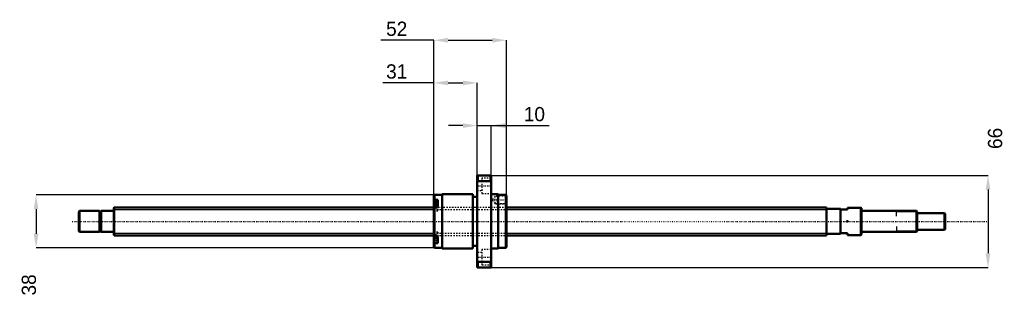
# Model space of a CAD drawing. Header units: millimetres. Extents: x -67 to 637, y -54 to 145.
import ezdxf

# ---------------------------------------------------------------- set-up
doc = ezdxf.new("R2010")
doc.units = ezdxf.units.MM
doc.linetypes.add('Center', pattern=[1.5, 0.45, -0.5, 0.05, -0.5])
doc.linetypes.add('Dashed', pattern=[2, 1, -1])
for name, color, linetype, lineweight in [('2d ConnectionPoints', 7, 'Continuous', 50), ('AM_0', 7, 'Continuous', 50), ('AM_4', 3, 'Continuous', 25), ('AM_5', 3, 'Continuous', 25), ('AM_7', 7, 'Center', 25), ('AM_9', 6, 'Dashed', 25)]:
    doc.layers.add(name, color=color, linetype=linetype, lineweight=lineweight)
doc.dimstyles.new('ISO-25', dxfattribs={"dimtxt": 2.5, "dimasz": 2.5, "dimexe": 1.25, "dimexo": 0.625, "dimtad": 1, "dimtxsty": 'Standard', "dimcen": 2.5, "dimadec": 0, "dimazin": 0, "dimtfac": 1, "dimtmove": 0, "dimatfit": 3, "dimfxl": 0, "dimarcsym": 0})

# ---------------------------------------------------------------- blocks, each defined once
blk = doc.blocks.new('1_BNK_2020_3_6G0_620LC5Y0_Nut_0_in_BNK2020_3_6G0_620LC5Y_2810__4')
at = {"layer": 'AM_0'}
for p, q in [((270, 33), (260, 33)), ((260, 33), (260, -33)), ((260, 28.34), (260.5, 28.98)), ((260.5, 33), (260.5, 28.98)), ((260.5, 28.98), (269.5, 28.98)), ((269.5, 33), (269.5, 28.98)), ((269.5, 28.98), (270, 28.34)), ((270, 33), (270, -33)), ((229.5, 19), (229, 18.5)), ((229, 18.5), (229, 10.59)), ((229, 15.18), (229.5, 15.54)), ((235, 19), (229.5, 19)), ((229.5, 19), (229.5, 15.54)), ((232, 15.54), (229.5, 15.54)), ((232, 15.54), (232, 10.94)), ((235, 19.5), (235, -19.5)), ((257, 19.5), (235, 19.5)), ((257, 19.5), (257, -19.5)), ((260, 17.55), (257, 17.55)), ((275, 19.5), (270, 19.5)), ((275, 19.5), (275, -19.5)), ((280.5, 19), (275, 19)), ((280.5, 19), (280.5, -19)), ((281, 18.5), (280.5, 19)), ((281, 18.5), (281, -18.5)), ((229.5, 10.94), (229, 10.58)), ((229, 10.58), (229, -18.5)), ((232, 13.71), (229.28, 13.71)), ((232, 10.94), (229.5, 10.94)), ((229.5, 10.94), (229.5, -10.94)), ((229, -10.58), (229.5, -10.94)), ((229.28, -13.71), (232, -13.71)), ((232, -10.94), (229.5, -10.94)), ((232, -10.94), (232, -15.54)), ((229.5, -15.54), (229, -15.18)), ((229, -18.5), (229.5, -19)), ((232, -15.54), (229.5, -15.54)), ((229.5, -15.54), (229.5, -19)), ((229.5, -19), (235, -19)), ((235, -19.5), (257, -19.5)), ((257, -17.55), (260, -17.55)), ((270, -19.5), (275, -19.5)), ((275, -19), (280.5, -19)), ((280.5, -19), (281, -18.5)), ((260.5, -28.98), (260, -28.34)), ((260, -33), (270, -33)), ((260.5, -28.98), (260.5, -33)), ((269.5, -28.98), (260.5, -28.98)), ((270, -28.34), (269.5, -28.98)), ((269.5, -28.98), (269.5, -33))]:
    blk.add_line(p, q, dxfattribs=at)
for centre, start, end in [((229.28, 13.44), 90, 180), ((229.28, -13.44), 180, 270)]:
    blk.add_arc(centre, 0.275, start, end, dxfattribs=at)
at = {"layer": 'AM_4'}
for p, q in [((229.28, 13.71), (229.28, 10.78)), ((229.28, -10.78), (229.28, -13.71))]:
    blk.add_line(p, q, dxfattribs=at)
at = {"layer": 'AM_5', "linetype": 'Dashed'}
for p, q in [((273.7, 18.09), (274.4, 18.5)), ((281, 18.5), (274.4, 18.5)), ((274.4, 18.5), (274.4, 12.5)), ((273.7, 12.91), (274.4, 12.5)), ((281, 12.5), (274.4, 12.5))]:
    blk.add_line(p, q, dxfattribs=at)
at = {"layer": 'AM_7'}
for p, q in [((259.5, 25.55), (270.5, 25.55)), ((270.61, 15.5), (281.5, 15.5)), ((228.85, 10.96), (232.15, 10.96)), ((228.85, -10.96), (232.15, -10.96)), ((259.5, -25.55), (270.5, -25.55))]:
    blk.add_line(p, q, dxfattribs=at)
at = {"layer": 'AM_9'}
for p, q in [((263.5, 28.85), (260, 28.85)), ((263.5, 31.05), (263.5, 20.05)), ((270, 31.05), (263.5, 31.05)), ((260, 22.25), (263.5, 22.25)), ((263.5, 20.05), (270, 20.05)), ((272.6, 18.09), (271.1, 15.5)), ((271.1, 15.5), (272.6, 12.91)), ((280.59, 18.09), (272.6, 18.09)), ((272.6, 18.09), (272.6, 12.91)), ((281, 18.5), (280.59, 18.09)), ((280.59, 18.09), (280.59, 12.91)), ((232, 13.26), (229, 13.26)), ((230.85, 12.35), (229, 12.35)), ((230.85, 11.98), (229, 11.98)), ((230.85, 11.33), (229, 11.33)), ((230.85, 10.59), (229, 10.59)), ((281, 10), (229, 10)), ((230.85, 9.94), (229, 9.94)), ((230.85, 9.57), (229, 9.57)), ((232, 8.66), (229, 8.66)), ((229, 7.71), (232, 7.71)), ((229.28, 10.78), (229.28, 8.21)), ((229.28, 8.21), (232, 8.21)), ((230.85, 12.35), (230.85, 9.57)), ((232, 10.94), (232, 7.71)), ((272.6, 12.91), (280.59, 12.91)), ((280.59, 12.91), (281, 12.5)), ((232, -7.71), (229, -7.71)), ((232, -8.66), (229, -8.66)), ((230.85, -9.57), (229, -9.57)), ((230.85, -9.94), (229, -9.94)), ((229, -10), (281, -10)), ((230.85, -10.59), (229, -10.59)), ((230.85, -11.33), (229, -11.33)), ((230.85, -11.98), (229, -11.98)), ((230.85, -12.35), (229, -12.35)), ((232, -13.26), (229, -13.26)), ((229.28, -8.21), (229.28, -10.78)), ((232, -8.21), (229.28, -8.21)), ((230.85, -9.57), (230.85, -12.35)), ((232, -7.71), (232, -10.94)), ((263.5, -20.05), (263.5, -31.05)), ((270, -20.05), (263.5, -20.05)), ((263.5, -22.25), (260, -22.25)), ((260, -28.85), (263.5, -28.85)), ((263.5, -31.05), (270, -31.05))]:
    blk.add_line(p, q, dxfattribs=at)
for centre, start, end in [((229.28, 8.49), 180, 270), ((229.28, -8.49), 90, 180)]:
    blk.add_arc(centre, 0.275, start, end, dxfattribs=at)
blk = doc.blocks.new('2_BNK_2020_3_6G0_620LC5Y_Shaft_0_in_BNK2020_3_6G0_620LC5Y_2810__4')
at = {"layer": 'AM_0'}
for p, q in [((-24.5, 7.5), (-25, 7)), ((-24.5, 7.5), (-24.5, -7.5)), ((-10.15, 7.5), (-24.5, 7.5)), ((-10.15, 7.5), (-10.15, -7.5)), ((-9, 7.15), (-10.15, 7.15)), ((-9, 7.5), (-9, -7.5)), ((-0.2, 7.5), (-9, 7.5)), ((0.3, 10), (0, 9.7)), ((0, 9.7), (0, -9.7)), ((0.3, 10), (0.3, -10)), ((229, 10), (0.3, 10)), ((510, 10), (281, 10)), ((510, 10), (510, -10)), ((520, 9), (510, 9)), ((520, 9), (520, -9)), ((520, 8.5), (525, 8.5)), ((534.7, 9.75), (525, 9.75)), ((525, 9.75), (525, 8.5)), ((535, 9.45), (534.7, 9.75)), ((534.7, 9.75), (534.7, -9.75)), ((535, 9.45), (535, -9.45)), ((574.5, 7.5), (535.2, 7.5)), ((575, 7), (574.5, 7.5)), ((574.5, 7.5), (574.5, -7.5)), ((-25, 7), (-25, -7)), ((575, 7), (575, -7)), ((594.5, 6), (575, 6)), ((595, 5.5), (594.5, 6)), ((594.5, 6), (594.5, -6)), ((595, 5.5), (595, -5.5)), ((-25, -7), (-24.5, -7.5)), ((574.5, -7.5), (575, -7)), ((575, -6), (594.5, -6)), ((594.5, -6), (595, -5.5)), ((-24.5, -7.5), (-10.15, -7.5)), ((-10.15, -7.15), (-9, -7.15)), ((-9, -7.5), (-0.2, -7.5)), ((0, -9.7), (0.3, -10)), ((0.3, -10), (229, -10)), ((281, -10), (510, -10)), ((510, -9), (520, -9)), ((525, -8.5), (520, -8.5)), ((525, -8.5), (525, -9.75)), ((525, -9.75), (534.7, -9.75)), ((534.7, -9.75), (535, -9.45)), ((535.2, -7.5), (574.5, -7.5))]:
    blk.add_line(p, q, dxfattribs=at)
for centre, start, end in [((-0.2, 7.7), 270, 360), ((535.2, 7.7), 180, 270), ((-0.2, -7.7), 0, 90), ((535.2, -7.7), 90, 180)]:
    blk.add_arc(centre, 0.2, start, end, dxfattribs=at)
at = {"layer": 'AM_4'}
for p, q in [((-0.2, 7.5), (-0.2, -7.5)), ((535.2, 7.5), (535.2, -7.5))]:
    blk.add_line(p, q, dxfattribs=at)
at = {"layer": 'AM_5'}
for p, q in [((0, 8.4665), (229, 8.4665)), ((281, 8.4665), (510, 8.4665)), ((510, 5), (510, 8.4665)), ((575, 6.8865), (560, 6.8865)), ((560, 3.75), (560, 6.8865)), ((510, -5), (510, -8.4665)), ((560, -3.75), (560, -6.8865)), ((575, -6.8865), (560, -6.8865)), ((0, -8.4665), (229, -8.4665)), ((281, -8.4665), (510, -8.4665))]:
    blk.add_line(p, q, dxfattribs=at)
at = {"layer": 'AM_5', "linetype": 'Dashed'}
for p, q in [((229, 8.4665), (281, 8.4665)), ((229, -8.4665), (281, -8.4665))]:
    blk.add_line(p, q, dxfattribs=at)
at = {"layer": 'AM_7'}
blk.add_line((-29.75, 0), (624.75, 0), dxfattribs=at)
at = {"layer": 'AM_9'}
for p, q in [((281, 10), (229, 10)), ((229, -10), (281, -10))]:
    blk.add_line(p, q, dxfattribs=at)
blk = doc.blocks.new('*D3')
at = {"layer": 'AM_5', "color": 0, "lineweight": -2}
for p, q in [((229, 99.3), (192.62, 99.3)), ((229, 18.5), (229, 99.3)), ((239.2, 99.3), (249.8, 99.3)), ((260, 33), (260, 99.3))]:
    blk.add_line(p, q, dxfattribs=at)
at = {"layer": 'AM_5', "color": 0}
for points in [[(239.2, 101), (239.2, 97.6), (229, 99.3)], [(249.8, 97.6), (249.8, 101), (260, 99.3)]]:
    blk.add_solid(points, dxfattribs=at)
at = {"layer": 'Defpoints', "color": 0}
for p in [(260, 99.3), (260, 33), (229, 18.5)]:
    blk.add_point(p, dxfattribs=at)
at = {"layer": 'AM_5', "color": 0, "insert": (202.48, 107.46), "char_height": 10.2, "attachment_point": 5}
blk.add_mtext('31', dxfattribs=at)
blk = doc.blocks.new('*D4')
at = {"layer": 'AM_5', "color": 0, "lineweight": -2}
for p, q in [((229.5, 19), (-55.6, 19)), ((-55.6, 8.8), (-55.6, -8.8)), ((229.5, -19), (-55.6, -19))]:
    blk.add_line(p, q, dxfattribs=at)
at = {"layer": 'AM_5', "color": 0}
for points in [[(-53.9, 8.8), (-57.3, 8.8), (-55.6, 19)], [(-57.3, -8.8), (-53.9, -8.8), (-55.6, -19)]]:
    blk.add_solid(points, dxfattribs=at)
at = {"layer": 'Defpoints', "color": 0}
for p in [(229.5, 19), (-55.6, -19), (229.5, -19)]:
    blk.add_point(p, dxfattribs=at)
at = {"layer": 'AM_5', "color": 0, "insert": (-60.7, -45.52), "char_height": 10.2, "attachment_point": 5, "rotation": 90}
blk.add_mtext('38', dxfattribs=at)
blk = doc.blocks.new('*D5')
at = {"layer": 'AM_5', "color": 0, "lineweight": -2}
for p, q in [((249.8, 68.7), (239.6, 68.7)), ((260, 33), (260, 68.7)), ((260, 68.7), (270, 68.7)), ((270, 33), (270, 68.7)), ((270, 68.7), (311.58, 68.7)), ((280.2, 68.7), (290.4, 68.7))]:
    blk.add_line(p, q, dxfattribs=at)
at = {"layer": 'AM_5', "color": 0}
for points in [[(249.8, 67), (249.8, 70.4), (260, 68.7)], [(280.2, 70.4), (280.2, 67), (270, 68.7)]]:
    blk.add_solid(points, dxfattribs=at)
at = {"layer": 'Defpoints', "color": 0}
for p in [(270, 68.7), (260, 33), (270, 33)]:
    blk.add_point(p, dxfattribs=at)
at = {"layer": 'AM_5', "color": 0, "insert": (300.99, 76.86), "char_height": 10.2, "attachment_point": 5}
blk.add_mtext('10', dxfattribs=at)
blk = doc.blocks.new('*D6')
at = {"layer": 'AM_5', "color": 0, "lineweight": -2}
for p, q in [((229, 129.9), (191.16, 129.9)), ((229, 18.5), (229, 129.9)), ((239.2, 129.9), (270.8, 129.9)), ((281, 18.5), (281, 129.9))]:
    blk.add_line(p, q, dxfattribs=at)
at = {"layer": 'AM_5', "color": 0}
for points in [[(239.2, 131.6), (239.2, 128.2), (229, 129.9)], [(270.8, 128.2), (270.8, 131.6), (281, 129.9)]]:
    blk.add_solid(points, dxfattribs=at)
at = {"layer": 'Defpoints', "color": 0}
for p in [(281, 129.9), (229, 18.5), (281, 18.5)]:
    blk.add_point(p, dxfattribs=at)
at = {"layer": 'AM_5', "color": 0, "insert": (202.48, 138.06), "char_height": 10.2, "attachment_point": 5}
blk.add_mtext('52', dxfattribs=at)
blk = doc.blocks.new('*D7')
at = {"layer": 'AM_5', "color": 0, "lineweight": -2}
for p, q in [((270, 33), (625.6, 33)), ((625.6, 22.8), (625.6, -22.8)), ((270, -33), (625.6, -33))]:
    blk.add_line(p, q, dxfattribs=at)
at = {"layer": 'AM_5', "color": 0}
for points in [[(627.3, 22.8), (623.9, 22.8), (625.6, 33)], [(623.9, -22.8), (627.3, -22.8), (625.6, -33)]]:
    blk.add_solid(points, dxfattribs=at)
at = {"layer": 'Defpoints', "color": 0}
for p in [(270, 33), (270, -33), (625.6, -33)]:
    blk.add_point(p, dxfattribs=at)
at = {"layer": 'AM_5', "color": 0, "insert": (630.7, 59.52), "char_height": 10.2, "attachment_point": 5, "rotation": 90}
blk.add_mtext('66', dxfattribs=at)

msp = doc.modelspace()

# ---------------------------------------------------------------- linework, layer by layer
at = {"layer": '2d ConnectionPoints'}
for p in [(0, 0), (525, 0)]:
    msp.add_point(p, dxfattribs=at)

# ---------------------------------------------------------------- block references
for name in ['1_BNK_2020_3_6G0_620LC5Y0_Nut_0_in_BNK2020_3_6G0_620LC5Y_2810__4', '2_BNK_2020_3_6G0_620LC5Y_Shaft_0_in_BNK2020_3_6G0_620LC5Y_2810__4']:
    msp.add_blockref(name, (0, 0))

# ---------------------------------------------------------------- dimensions: what is measured, and where the dimension line sits
at = {"layer": 'AM_5'}
for base, p1, p2, text, picture, middle in [((281, 129.9), (229, 18.5), (281, 18.5), '52', '*D6', (202.48, 129.9)), ((260, 99.3), (229, 18.5), (260, 33), '31', '*D3', (202.48, 99.3)), ((270, 68.7), (260, 33), (270, 33), '10', '*D5', (300.989, 68.7))]:
    dim = msp.add_linear_dim(base=base, p1=p1, p2=p2, text=text, dimstyle='ISO-25', override={"dimtxt": 10.2, "dimasz": 10.2, "dimexe": 0, "dimexo": 0, "dimgap": 3.06}, dxfattribs=at)
    dim.commit()
    dim.dimension.update_dxf_attribs({"geometry": picture, "text_midpoint": middle, "dimtype": 160})
for base, p1, p2, text, picture, middle in [((625.6, -33), (270, 33), (270, -33), '66', '*D7', (630.7, 59.52)), ((-55.6, -19), (229.5, 19), (229.5, -19), '38', '*D4', (-60.7, -45.52))]:
    dim = msp.add_linear_dim(base=base, p1=p1, p2=p2, angle=90, text=text, dimstyle='ISO-25', override={"dimtxt": 10.2, "dimasz": 10.2, "dimexe": 0, "dimexo": 0, "dimgap": 3.06}, dxfattribs=at)
    dim.commit()
    dim.dimension.update_dxf_attribs({"geometry": picture, "text_midpoint": middle, "dimtype": 160, "text_rotation": 90})

doc.saveas('drawing.dxf')
